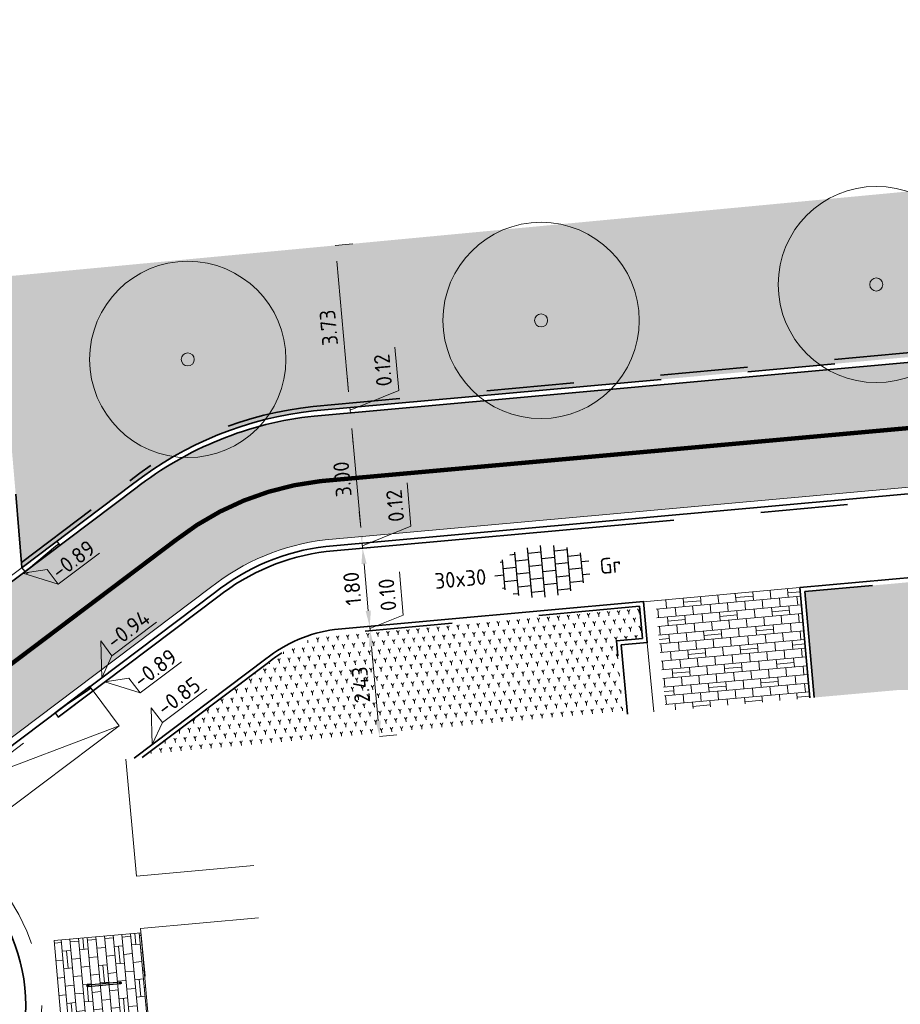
# Model space of a CAD drawing. Header units: metres. Extents: x 126075 to 126745, y 502461 to 502767.
# Tile 92 of 94: x 126681 to 126701, y 502716 to 502739. Entities that reach past the tile are written whole.
import ezdxf
from ezdxf.enums import TextEntityAlignment as Align

# ---------------------------------------------------------------- set-up
doc = ezdxf.new("R2010")
doc.units = ezdxf.units.M
doc.header["$PDSIZE"] = 1
for name, pattern in [('NLCS-HIDDEN', [4, 2, -2]), ('VH-OPSLUITBAND-SO', [10, 4, -2, 2, -2]), ('VH-RIJWIELPADBAND-SO', [20, 8, -2, 2, -2, 0, -2, 2, -2]), ('VW-30270_STREEP', [3, 0.3, -2.7]), ('ZZ-HIDDEN-SO', [4, 2, -2])]:
    doc.linetypes.add(name, pattern=pattern)
doc.layers.get('0').update_dxf_attribs({"linetype": 'CONTINUOUS'})
doc.layers.get('DEFPOINTS').update_dxf_attribs({"linetype": 'CONTINUOUS'})
for name, color, linetype, lineweight in [('B-WE-GR-BOOM-S', 90, 'CONTINUOUS', 18), ('B-WE-VH-KANTOPSLUITING_OPSLUITBAND_120X250-G', 150, 'VH-OPSLUITBAND-SO', 18), ('N-WE-GR-BEPLANTING-A-200', 92, 'CONTINUOUS', 18), ('N-WE-GR-BOOM-S', 90, 'CONTINUOUS', 25), ('N-WE-IE-MEUBILAIR_WEGMEUBILAIR-S', 7, 'CONTINUOUS', 25), ('N-WE-VH-GESLOTENVERHARDING_ASFALT_ROOD-V', 13, 'CONTINUOUS', 18), ('N-WE-VH-HALFVERHARDING_GRASBETONSTEEN-A-200', 132, 'CONTINUOUS', 18), ('N-WE-VH-KANTOPSLUITING_BETONRUG-G', 7, 'ZZ-HIDDEN-SO', 35), ('N-WE-VH-KANTOPSLUITING_OPSLUITBAND_100X200-G', 150, 'VH-OPSLUITBAND-SO', 35), ('N-WE-VH-KANTOPSLUITING_RIJWIELPADBAND_40 120_250_EINDVERLOOPBAND-S', 10, 'CONTINUOUS', 25), ('N-WE-VH-KANTOPSLUITING_VOORKANTBAND-G', 50, 'CONTINUOUS', 35), ('N-WE-VH-KANTVERHARDING_TEGEL-G', 60, 'CONTINUOUS', 18), ('N-WE-VH-OPENVERHARDING_TEGEL_300X300_DUN_HALFSTEENS-S-200', 252, 'CONTINUOUS', 25), ('N-WE-VW-MARKERING_LANGS_STREEP_30270_010-G', 7, 'VW-30270_STREEP', 13), ('N-XX-GR-BOOM-T25', 7, 'CONTINUOUS', 25), ('N01-WE-VH-KANTOPSLUITING_RIJWIELPADBAND_40 120-G', 10, 'VH-RIJWIELPADBAND-SO', 35), ('X-XX-AL-AANPIJLING-G', 7, 'CONTINUOUS', 18), ('X-XX-AL-HOOGTELABEL-S-200', 7, 'CONTINUOUS', 18), ('X-XX-AL-M', 7, 'CONTINUOUS', 18)]:
    doc.layers.add(name, color=color, linetype=linetype, lineweight=lineweight)
doc.layers.add('N-GV-GR-BOOM-BESCHERMDEWORTELRUIMTE-GN', color=7, linetype='NLCS-HIDDEN', lineweight=0, plot=False)
doc.layers.add('N-GV-GR-BOOM_SOORT-V', color=7, linetype='CONTINUOUS', lineweight=18, true_color=0x025a01)
doc.styles.add('NLCS-ISO', font='NLCS-ISO.ttf')
doc.styles.add('NLCS-ISO-M200-T18', font='NLCS-ISO.ttf', dxfattribs={"height": 0.36})
doc.styles.add('NLCS-ISO-M200-T25', font='NLCS-ISO.ttf', dxfattribs={"height": 0.5})
doc.dimstyles.new('NLCS-M200-T18-PIJL_L2_H1', dxfattribs={"dimscale": 0.2, "dimtxt": 2.5, "dimasz": 1.8, "dimexe": 2, "dimexo": 2, "dimgap": 0.7, "dimtad": 1, "dimzin": 0, "dimdsep": 46, "dimtxsty": 'NLCS-ISO-M200-T18', "dimcen": 0, "dimdle": 2, "dimclrd": 256, "dimclre": 256, "dimclrt": 10, "dimadec": 1, "dimazin": 0, "dimtfac": 1, "dimtdec": 3, "dimtofl": 0, "dimtmove": 0, "dimatfit": 3, "dimfxl": 2, "dimfxlon": 1, "dimtfillclr": 256, "dimtolj": 1, "dimtzin": 0, "dimlwd": -1, "dimlwe": -1, "dimarcsym": 0})
pattern_1 = [(81.70981053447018, (126552.6759408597, 502551.6626076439), (-0.1812608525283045, 0.1431007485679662), [0.05773520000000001, -0.1732052]), (141.7098105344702, (126552.6759408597, 502551.6626076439), (-0.2145593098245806, -0.08542612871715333), [0.05773520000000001, -0.1732052]), (291.7098105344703, (126552.6759408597, 502551.6626076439), (0.1812607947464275, -0.1431008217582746), [0.05, -0.35])]
pattern_2 = [(0, (0, 0), (0, 6.985), [5.08, -1.905]), (90, (0, 0), (-6.985, 4.277078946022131e-16), [5.08, -1.905])]

# ---------------------------------------------------------------- blocks, each defined once
blk = doc.blocks.new('SIE-WEG_FIETSNIET')
for p, q in [((-0.375, 0.01999999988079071), (-0.375, -0.01999999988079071)), ((0.375, 0.01999999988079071), (-0.375, 0.01999999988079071)), ((0.3749999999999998, 0.01999999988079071), (0.375, -0.01999999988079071)), ((0.375, -0.01999999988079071), (-0.375, -0.01999999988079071))]:
    blk.add_line(p, q)
for centre in [(-0.375, 0), (0.375, 0)]:
    blk.add_circle(centre, 0.01999999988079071)
blk = doc.blocks.new('SVH-TEGEL_300X300_DUN_HALFST-SO')
for p, q in [((-2.999999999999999, -2.498230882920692), (-2.999999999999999, 2.498230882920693)), ((-1.499999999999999, -2.863260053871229), (-1.499999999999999, 2.863260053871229)), ((1.110223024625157e-15, -2.975), (1.110223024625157e-15, 2.975)), ((1.500000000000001, -2.863260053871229), (1.500000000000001, 2.863260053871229)), ((3, -2.498230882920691), (3, 2.498230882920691)), ((-4.771312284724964, 1.5), (-4.499999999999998, 1.5)), ((-4.499999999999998, -1.726071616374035), (-4.499999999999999, 1.726071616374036)), ((-3.614576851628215, 2.25), (-2.999999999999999, 2.25)), ((-2.999999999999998, 1.5), (-1.499999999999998, 1.5)), ((-1.499999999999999, 2.25), (0, 2.25)), ((2.220446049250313e-15, 1.5), (1.500000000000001, 1.5)), ((1.5, 2.25), (3, 2.25)), ((3.000000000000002, 1.5), (4.500000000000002, 1.5)), ((4.500000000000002, -1.726071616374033), (4.5, 1.726071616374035)), ((-5.525, 0), (-4.5, 0)), ((-4.499999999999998, 0.7500000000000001), (-2.999999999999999, 0.7500000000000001)), ((-2.999999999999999, 0), (-1.499999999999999, 0)), ((-1.499999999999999, 0.7500000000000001), (1.110223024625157e-15, 0.7500000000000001)), ((0, 0), (1.500000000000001, 0)), ((1.500000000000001, 0.7500000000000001), (3, 0.7500000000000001)), ((3, 0), (4.500000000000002, 0)), ((4.500000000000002, 0.7500000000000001), (5.346547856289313, 0.7500000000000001)), ((-4.5, -0.7500000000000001), (-3, -0.7500000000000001)), ((-1.5, -0.7500000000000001), (0, -0.7500000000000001)), ((1.499999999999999, -0.7500000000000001), (3, -0.7500000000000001)), ((4.5, -0.7500000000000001), (5.346547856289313, -0.7500000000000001)), ((-4.771312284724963, -1.5), (-4.5, -1.5)), ((-3.614576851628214, -2.25), (-2.999999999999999, -2.25)), ((-2.999999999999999, -1.5), (-1.499999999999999, -1.5)), ((-1.499999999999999, -2.25), (1.110223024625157e-15, -2.25)), ((1.110223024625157e-15, -1.5), (1.500000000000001, -1.5)), ((1.500000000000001, -2.25), (3, -2.25)), ((3, -1.5), (4.500000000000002, -1.5))]:
    blk.add_line(p, q)
at = {"style": 'NLCS-ISO'}
blk.add_attdef('FORMAAT', text='', height=1.8, dxfattribs=at).set_placement((-6.525, 4.607733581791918e-16), align=Align.MIDDLE_RIGHT)
blk.add_attdef('KLEUR', text='', height=1.8, dxfattribs=at).set_placement((6.525, -7.02641101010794e-16), align=Align.MIDDLE_LEFT)
at = {"style": 'NLCS-ISO', "flags": 1}
blk.add_attdef('FUNCTIE', text='', height=1.8, dxfattribs=at).set_placement((-7.110529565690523e-16, -3.975), align=Align.TOP_CENTER)
blk = doc.blocks.new('N-SGR-BOOM_BOL_2E')
h = blk.add_hatch(color=256)
h.dxf.hatch_style = 1
edge = h.paths.add_edge_path()
edge.add_arc((0, 0), 0.25, 0, 360)
at = {"layer": 'N-GV-GR-BOOM_SOORT-V', "transparency": 33554559}
h = blk.add_hatch(color=256, dxfattribs=at)
h.dxf.hatch_style = 1
h.paths.add_polyline_path([(-3.6, 4.440892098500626e-16, 1), (3.6, 0, 1)])
h.paths.add_polyline_path([(3.2, 0, -1), (-3.2, 4.440892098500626e-16, -1)], flags=16)
h = blk.add_hatch(color=256, dxfattribs=at)
h.dxf.hatch_style = 1
edge = h.paths.add_edge_path()
edge.add_arc((2.220446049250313e-16, -4.440892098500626e-16), 3.009631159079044, 0, 360)
edge = h.paths.add_edge_path(flags=16)
edge.add_arc((4.440892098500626e-16, -6.661338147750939e-16), 2.626330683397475, 0, 360)
at = {"lineweight": 35}
blk.add_circle((0, 0), 4, dxfattribs=at)
at = {"layer": 'N-GV-GR-BOOM-BESCHERMDEWORTELRUIMTE-GN'}
for radius in [4.370193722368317, 1.75]:
    blk.add_circle((-4.020463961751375e-10, 4.218057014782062e-10), radius, dxfattribs=at)
at = {"layer": 'N-XX-GR-BOOM-T25', "style": 'NLCS-ISO-M200-T25'}
blk.add_attdef('SOORT', text='', height=0.5, dxfattribs=at).set_placement((-4.020463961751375e-10, -0.8730997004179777), align=Align.MIDDLE_CENTER)
blk = doc.blocks.new('SVH-RIJWIELPAD EINDVERLOOPBAND_40 120X250_MAAIVELD_LINKS_L1000_HD-MM')
blk.add_line((0, 40), (-100, 40))
blk.add_lwpolyline([(0, 0), (-1000, 0), (-1000, 120), (0, 120)], close=True)
at = {"flags": 128}
blk.add_lwpolyline([(-100, 40), (-900, 0)], dxfattribs=at)
blk = doc.blocks.new('SVH-RIJWIELPAD EINDVERLOOPBAND_40 120X250_MAAIVELD_RECHTS_L1000_HD-MM')
blk.add_line((0, 40), (100, 40))
blk.add_lwpolyline([(0, 0), (1000, 0), (1000, 120), (0, 120)], close=True)
at = {"flags": 128}
blk.add_lwpolyline([(100, 40), (900, 0)], dxfattribs=at)
blk = doc.blocks.new('B-SGR-BOOM_2E GROOTTE')
h = blk.add_hatch(color=256)
edge = h.paths.add_edge_path()
edge.add_arc((-0.001990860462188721, 0.003386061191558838), 0.15, 0, 360)
for radius in [2.249996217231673, 0.15]:
    blk.add_circle((-0.001990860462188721, 0.003386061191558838), radius)
blk = doc.blocks.new('*D217')
at = {"layer": 'DEFPOINTS', "color": 0, "transparency": 16777216}
for p in [(126688.3349672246, 502726.8228941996), (126689.1386189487, 502726.8954065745), (126688.4967216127, 502725.0301768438)]:
    blk.add_point(p, dxfattribs=at)
at = {"layer": 'X-XX-AL-M', "transparency": 16777216}
for p, q in [((126688.7402373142, 502726.8594611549), (126689.5370005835, 502726.931351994)), ((126689.2680224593, 502725.4612326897), (126689.1709698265, 502726.5368631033)), ((126688.9019917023, 502725.066743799), (126689.6987549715, 502725.1386346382))]:
    blk.add_line(p, q, dxfattribs=at)
for points in [[(126689.1112125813, 502726.5314712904), (126689.2307270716, 502726.5422549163), (126689.1386189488, 502726.8954065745)], [(126689.2082652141, 502725.4558408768), (126689.3277797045, 502725.4666245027), (126689.3003733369, 502725.1026892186)]]:
    blk.add_solid(points, dxfattribs=at)
at = {"layer": 'X-XX-AL-M', "color": 10, "transparency": 16777216, "insert": (126688.9007908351, 502725.970291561), "char_height": 0.36, "attachment_point": 5, "rotation": 95.15575721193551, "style": 'NLCS-ISO-M200-T18'}
blk.add_mtext('\\A1;1.80', dxfattribs=at)
blk = doc.blocks.new('*D218')
at = {"layer": 'DEFPOINTS', "color": 0, "transparency": 16777216}
for p in [(126689.1278353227, 502727.0149210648), (126689.1278353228, 502727.0149210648), (126688.3349672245, 502726.8228941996)]:
    blk.add_point(p, dxfattribs=at)
at = {"layer": 'X-XX-AL-M', "transparency": 16777216}
for p, q in [((126690.247571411, 502727.4021110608), (126690.157707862, 502728.3980651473)), ((126689.0954844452, 502727.373464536), (126689.0631335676, 502727.7320080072)), ((126689.1332271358, 502726.9551638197), (126690.247571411, 502727.4021110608)), ((126688.7402373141, 502726.8594611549), (126689.5370005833, 502726.931351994)), ((126689.1278353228, 502727.0149210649), (126689.5262169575, 502727.0508664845)), ((126689.1386189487, 502726.8954065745), (126689.1278353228, 502727.0149210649)), ((126689.1709698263, 502726.5368631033), (126689.2033207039, 502726.1783196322))]:
    blk.add_line(p, q, dxfattribs=at)
for points in [[(126689.0357272, 502727.3680727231), (126689.1552416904, 502727.378856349), (126689.1278353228, 502727.0149210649)], [(126689.1112125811, 502726.5314712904), (126689.2307270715, 502726.5422549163), (126689.1386189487, 502726.8954065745)]]:
    blk.add_solid(points, dxfattribs=at)
at = {"layer": 'X-XX-AL-M', "color": 10, "transparency": 16777216, "insert": (126689.8839343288, 502727.8713317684), "char_height": 0.36, "attachment_point": 5, "rotation": 95.15575721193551, "style": 'NLCS-ISO-M200-T18'}
blk.add_mtext('\\A1;0.12', dxfattribs=at)
blk = doc.blocks.new('*D219')
at = {"layer": 'DEFPOINTS', "color": 0, "transparency": 16777216}
for p in [(126688.8582446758, 502730.0027833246), (126688.858244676, 502730.0027833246), (126689.1278353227, 502727.0149210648)]:
    blk.add_point(p, dxfattribs=at)
at = {"layer": 'X-XX-AL-M', "transparency": 16777216}
for p, q in [((126688.858244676, 502730.0027833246), (126689.2566263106, 502730.0387287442)), ((126689.0954844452, 502727.373464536), (126688.8905955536, 502729.6442398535)), ((126689.1278353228, 502727.0149210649), (126689.5262169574, 502727.0508664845))]:
    blk.add_line(p, q, dxfattribs=at)
for points in [[(126688.8308383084, 502729.6388480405), (126688.9503527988, 502729.6496316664), (126688.858244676, 502730.0027833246)], [(126689.0357272, 502727.3680727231), (126689.1552416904, 502727.378856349), (126689.1278353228, 502727.0149210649)]]:
    blk.add_solid(points, dxfattribs=at)
at = {"layer": 'X-XX-AL-M', "color": 10, "transparency": 16777216, "insert": (126688.6743346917, 502728.480095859), "char_height": 0.36, "attachment_point": 5, "rotation": 95.15575721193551, "style": 'NLCS-ISO-M200-T18'}
blk.add_mtext('\\A1;3.00', dxfattribs=at)
blk = doc.blocks.new('*D220')
at = {"layer": 'DEFPOINTS', "color": 0, "transparency": 16777216}
for p in [(126688.8474610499, 502730.1222978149), (126688.8474610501, 502730.1222978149), (126688.8582446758, 502730.0027833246)]:
    blk.add_point(p, dxfattribs=at)
at = {"layer": 'X-XX-AL-M', "transparency": 16777216}
for p, q in [((126689.9671971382, 502730.5094878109), (126689.8773335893, 502731.5054418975)), ((126688.8151101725, 502730.4808412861), (126688.7827592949, 502730.8393847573)), ((126688.8528528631, 502730.0625405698), (126689.9671971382, 502730.5094878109)), ((126688.8474610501, 502730.122297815), (126689.2458426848, 502730.1582432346)), ((126688.858244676, 502730.0027833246), (126688.8474610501, 502730.122297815)), ((126688.858244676, 502730.0027833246), (126689.2566263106, 502730.0387287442)), ((126688.8905955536, 502729.6442398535), (126688.9229464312, 502729.2856963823))]:
    blk.add_line(p, q, dxfattribs=at)
for points in [[(126688.7553529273, 502730.4754494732), (126688.8748674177, 502730.4862330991), (126688.8474610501, 502730.122297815)], [(126688.8308383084, 502729.6388480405), (126688.9503527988, 502729.6496316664), (126688.858244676, 502730.0027833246)]]:
    blk.add_solid(points, dxfattribs=at)
at = {"layer": 'X-XX-AL-M', "color": 10, "transparency": 16777216, "insert": (126689.6035600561, 502730.9787085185), "char_height": 0.36, "attachment_point": 5, "rotation": 95.15575721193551, "style": 'NLCS-ISO-M200-T18'}
blk.add_mtext('\\A1;0.12', dxfattribs=at)
blk = doc.blocks.new('*D221')
at = {"layer": 'DEFPOINTS', "color": 0, "transparency": 16777216}
for p in [(126688.4976842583, 502733.8383827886), (126688.5120469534, 502733.8396787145), (126688.8474610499, 502730.1222978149)]:
    blk.add_point(p, dxfattribs=at)
at = {"layer": 'X-XX-AL-M', "transparency": 16777216}
for p, q in [((126688.5120469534, 502733.8396787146), (126688.910428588, 502733.8756241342)), ((126688.8151101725, 502730.4808412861), (126688.544397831, 502733.4811352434)), ((126688.8474610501, 502730.122297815), (126689.2458426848, 502730.1582432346))]:
    blk.add_line(p, q, dxfattribs=at)
for points in [[(126688.4846405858, 502733.4757434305), (126688.6041550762, 502733.4865270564), (126688.5120469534, 502733.8396787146)], [(126688.7553529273, 502730.4754494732), (126688.8748674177, 502730.4862330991), (126688.8474610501, 502730.122297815)]]:
    blk.add_solid(points, dxfattribs=at)
at = {"layer": 'X-XX-AL-M', "color": 10, "transparency": 16777216, "insert": (126688.3610486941, 502731.9522319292), "char_height": 0.36, "attachment_point": 5, "rotation": 95.15575721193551, "style": 'NLCS-ISO-M200-T18'}
blk.add_mtext('\\A1;3.73', dxfattribs=at)
blk = doc.blocks.new('*D222')
at = {"layer": 'DEFPOINTS', "color": 0, "transparency": 16777216}
for p in [(126688.3349672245, 502726.8228941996), (126689.300315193, 502725.1033336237), (126689.3004225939, 502725.1033433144)]:
    blk.add_point(p, dxfattribs=at)
at = {"layer": 'X-XX-AL-M', "transparency": 16777216}
for p, q in [((126688.7402373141, 502726.8594611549), (126689.5370005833, 502726.931351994)), ((126689.1709698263, 502726.5368631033), (126689.2679643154, 502725.4618770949)), ((126689.300315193, 502725.1033336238), (126688.9019335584, 502725.0673882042))]:
    blk.add_line(p, q, dxfattribs=at)
for points in [[(126689.1112125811, 502726.5314712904), (126689.2307270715, 502726.5422549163), (126689.1386189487, 502726.8954065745)], [(126689.2082070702, 502725.456485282), (126689.3277215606, 502725.4672689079), (126689.300315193, 502725.1033336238)]]:
    blk.add_solid(points, dxfattribs=at)
at = {"layer": 'X-XX-AL-M', "color": 10, "transparency": 16777216, "insert": (126688.9007617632, 502725.9706137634), "char_height": 0.36, "attachment_point": 5, "rotation": 95.15575721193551, "style": 'NLCS-ISO-M200-T18'}
blk.add_mtext('\\A1;1.80', dxfattribs=at)
blk = doc.blocks.new('*D223')
at = {"layer": 'DEFPOINTS', "color": 0, "transparency": 16777216}
for p in [(126689.3004225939, 502725.1033433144), (126689.1776387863, 502724.9917506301), (126689.3093111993, 502725.0036312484)]:
    blk.add_point(p, dxfattribs=at)
at = {"layer": 'X-XX-AL-M', "transparency": 16777216}
for p, q in [((126690.0703192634, 502725.3605157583), (126689.9804557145, 502726.3564698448)), ((126689.2679643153, 502725.4618770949), (126689.2356134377, 502725.8204205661)), ((126689.3048131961, 502725.0534824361), (126690.0703192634, 502725.3605157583)), ((126689.300315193, 502725.1033336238), (126688.9019335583, 502725.0673882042)), ((126689.300315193, 502725.1033336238), (126689.3093111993, 502725.0036312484)), ((126689.3093111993, 502725.0036312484), (126689.7076928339, 502725.0395766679)), ((126689.3416620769, 502724.6450877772), (126689.3740129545, 502724.2865443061))]:
    blk.add_line(p, q, dxfattribs=at)
for points in [[(126689.2082070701, 502725.456485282), (126689.3277215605, 502725.4672689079), (126689.300315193, 502725.1033336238)], [(126689.2819048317, 502724.6396959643), (126689.4014193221, 502724.6504795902), (126689.3093111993, 502725.0036312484)]]:
    blk.add_solid(points, dxfattribs=at)
at = {"layer": 'X-XX-AL-M', "color": 10, "transparency": 16777216, "insert": (126689.7066821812, 502725.8297364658), "char_height": 0.36, "attachment_point": 5, "rotation": 95.15575721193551, "style": 'NLCS-ISO-M200-T18'}
blk.add_mtext('\\A1;0.10', dxfattribs=at)
blk = doc.blocks.new('*D224')
at = {"layer": 'DEFPOINTS', "color": 0, "transparency": 16777216}
for p in [(126689.1776387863, 502724.9917506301), (126689.3937563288, 502722.5718820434), (126689.5276346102, 502722.5839616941)]:
    blk.add_point(p, dxfattribs=at)
at = {"layer": 'X-XX-AL-M', "transparency": 16777216}
for p, q in [((126689.3093111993, 502725.0036312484), (126689.7076928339, 502725.0395766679)), ((126689.3416620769, 502724.6450877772), (126689.4952837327, 502722.9425051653)), ((126689.5276346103, 502722.5839616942), (126689.9260162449, 502722.6199071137))]:
    blk.add_line(p, q, dxfattribs=at)
for points in [[(126689.2819048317, 502724.6396959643), (126689.4014193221, 502724.6504795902), (126689.3093111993, 502725.0036312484)], [(126689.4355264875, 502722.9371133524), (126689.5550409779, 502722.9478969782), (126689.5276346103, 502722.5839616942)]]:
    blk.add_solid(points, dxfattribs=at)
at = {"layer": 'X-XX-AL-M', "color": 10, "transparency": 16777216, "insert": (126689.0997675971, 502723.7650401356), "char_height": 0.36, "attachment_point": 5, "rotation": 95.15575721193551, "style": 'NLCS-ISO-M200-T18'}
blk.add_mtext('\\A1;2.43', dxfattribs=at)
blk = doc.blocks.new('SZZ-HOOGTELABEL_02-SO')
h = blk.add_hatch()
h.set_pattern_fill('ANGLE', color=256)
h.set_pattern_definition(pattern_2)
h.paths.add_polyline_path([(2.460741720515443, 3.435148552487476), (-6.661338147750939e-16, -4.440892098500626e-16), (2.460741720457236, 1.312415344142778)])
for p, q in [((2.460741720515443, 3.435148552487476), (0, 0)), ((2.460741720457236, 1.312415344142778), (2.460741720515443, 3.435148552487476)), ((0, 0), (2.460741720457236, 1.312415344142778)), ((8.837532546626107, 1.312415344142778), (2.460741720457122, 1.312415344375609))]:
    blk.add_line(p, q)
at = {"style": 'NLCS-ISO'}
blk.add_attdef('...', text='', height=1.8, dxfattribs=at).set_placement((5.772751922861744, 2.615252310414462), align=Align.MIDDLE)
blk = doc.blocks.new('SZZ-HOOGTELABEL_04-SO')
h = blk.add_hatch()
h.set_pattern_fill('ANGLE', color=256)
h.set_pattern_definition(pattern_2)
h.paths.add_polyline_path([(2.460741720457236, -1.312415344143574), (0, -4.547473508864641e-13), (2.460741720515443, -3.435148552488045)])
for p, q in [((0, -4.547473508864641e-13), (2.460741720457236, -1.312415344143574)), ((2.460741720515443, -3.435148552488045), (0, -4.547473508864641e-13)), ((2.460741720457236, -1.312415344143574), (2.460741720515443, -3.435148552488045)), ((8.399460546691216, -3.435325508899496), (2.460741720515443, -3.435148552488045))]:
    blk.add_line(p, q)
at = {"style": 'NLCS-ISO'}
blk.add_attdef('...', text='', height=1.8, dxfattribs=at).set_placement((5.549947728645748, -2.195441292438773), align=Align.MIDDLE)

msp = doc.modelspace()

# ---------------------------------------------------------------- hatches: boundary and pattern name
at = {"layer": 'N-WE-GR-BEPLANTING-A-200', "transparency": 33554559}
h = msp.add_hatch(dxfattribs=at)
h.set_pattern_fill('AGR-BEPLANTING_SOORT_01-SO', color=256, scale=0.2, pattern_type=2)
h.set_pattern_definition(pattern_1)
edge = h.paths.add_edge_path()
edge.add_line((126680.7567132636, 502733.1088070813), (126681.328212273, 502726.455549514))
edge.add_line((126681.328212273, 502726.455549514), (126683.8643379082, 502728.365691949))
edge.add_arc((126688.8827868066, 502721.9416630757), 8.151869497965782, 96.1216826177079, 127.9969398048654, ccw=False)
edge.add_line((126688.013468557, 502730.0470478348), (126702.7407320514, 502731.3759323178))
edge.add_line((126702.7407320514, 502731.3759323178), (126702.6239094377, 502732.6706726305))
edge.add_line((126702.6239094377, 502732.6706726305), (126720.0631867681, 502734.193927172))
edge.add_line((126720.0631867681, 502734.193927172), (126721.3901276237, 502737.6309472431))
edge.add_line((126721.3901276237, 502737.6309472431), (126723.3012371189, 502742.0601308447))
edge.add_line((126723.3012371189, 502742.0601308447), (126724.5617512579, 502753.3565811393))
edge.add_line((126724.5617512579, 502753.3565811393), (126720.407, 502753.438))
edge.add_line((126720.407, 502753.438), (126721.489, 502745.2310000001))
edge.add_line((126721.489, 502745.2310000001), (126717.1319999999, 502744.7450000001))
edge.add_line((126717.1319999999, 502744.7450000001), (126717.402, 502743.431))
edge.add_line((126717.402, 502743.431), (126718.044, 502736.621))
edge.add_line((126718.044, 502736.621), (126680.7567132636, 502733.1088070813))
edge = h.paths.add_edge_path()
edge.add_line((126679.4826414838, 502731.5827624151), (126676.6330769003, 502731.3142261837))
edge.add_line((126676.6330769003, 502731.3142261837), (126677.289, 502724.5150000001))
edge.add_line((126677.289, 502724.5150000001), (126668.7804683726, 502723.8000393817))
edge.add_line((126668.7804683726, 502723.8000393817), (126668.7857952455, 502723.7366860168))
edge.add_line((126668.7857952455, 502723.7366860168), (126668.978677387, 502721.629417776))
edge.add_line((126668.978677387, 502721.629417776), (126668.9487892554, 502721.6268276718))
edge.add_arc((126669.8250728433, 502721.7076179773), 0.8799999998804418, 185.2675805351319, 275.2298154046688)
edge.add_line((126669.9052855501, 502720.8312813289), (126673.0033809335, 502721.1148557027))
edge.add_arc((126672.580783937, 502725.9765232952), 4.880000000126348, 274.9679077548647, 306.9860878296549)
edge.add_line((126675.5166948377, 502722.0784690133), (126680.0084405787, 502725.4615325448))
edge.add_line((126680.0084405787, 502725.4615325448), (126679.4826414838, 502731.5827624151))
h = msp.add_hatch(dxfattribs=at)
h.set_pattern_fill('AGR-BEPLANTING_SOORT_01-SO', color=256, scale=0.2, pattern_type=2)
h.set_pattern_definition(pattern_1)
h.paths.add_polyline_path([(126719.2168659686, 502730.0689006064), (126715.1879746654, 502729.245803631), (126705.2230854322, 502728.3466855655), (126705.3938261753, 502726.454372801), (126699.274497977, 502725.9022343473), (126699.4935954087, 502723.4739863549), (126701.466, 502723.65), (126710.0033644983, 502723.3934907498), (126717.4272297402, 502720.480413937)])
h = msp.add_hatch(dxfattribs=at)
h.set_pattern_fill('AGR-BEPLANTING_SOORT_01-SO', color=256, scale=0.2, pattern_type=2)
h.set_pattern_definition([(65.15575721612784, (126692.5776806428, 502725.3983960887), (-0.132975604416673, 0.1888142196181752), [0.05773520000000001, -0.1732052]), (125.1557572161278, (126692.5776806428, 502725.3983960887), (-0.2300057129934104, -0.02075314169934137), [0.05773520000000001, -0.1732052]), (275.1557572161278, (126692.5776806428, 502725.3983960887), (0.1329755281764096, -0.1888142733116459), [0.05, -0.35])])
edge = h.paths.add_edge_path()
edge.add_line((126684.0860098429, 502722.0978492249), (126686.982338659, 502724.2792871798))
edge.add_arc((126688.8902319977, 502721.9236543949), 3.031346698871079, 97.25310419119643, 129.0049872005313, ccw=False)
edge.add_line((126688.5075162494, 502724.9307445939), (126695.4898379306, 502725.5607879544))
edge.add_line((126695.4898379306, 502725.5607879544), (126695.5562221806, 502724.8253600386))
edge.add_line((126695.5562221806, 502724.8253600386), (126694.9583124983, 502724.7705840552))
edge.add_line((126694.9583124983, 502724.7705840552), (126695.1132367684, 502723.0832281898))
edge.add_line((126695.1132367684, 502723.0832281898), (126684.0860098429, 502722.0978492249))
at = {"layer": 'N-WE-VH-GESLOTENVERHARDING_ASFALT_ROOD-V', "transparency": 33554687}
h = msp.add_hatch(color=256, dxfattribs=at)
h.dxf.hatch_style = 1
edge = h.paths.add_edge_path()
edge.add_arc((126717.2006791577, 502717.7777330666), 14.81494101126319, 80.50502665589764, 88.75323922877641)
edge.add_line((126717.5230280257, 502732.5891667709), (126688.0242521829, 502729.9275333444))
edge.add_arc((126688.8829007, 502721.9414660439), 8.032094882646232, 96.13677084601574, 128.0042397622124)
edge.add_line((126683.9373809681, 502728.2704772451), (126675.5888893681, 502721.9826152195))
edge.add_arc((126672.5807839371, 502725.9765232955), 5.000000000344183, 274.97106974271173, 306.9860878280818, ccw=False)
edge.add_line((126673.0140475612, 502720.9953304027), (126669.9162236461, 502720.7117808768))
edge.add_arc((126669.8069664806, 502721.6858630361), 0.9801903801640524, 185.4609276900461, 276.39978768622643, ccw=False)
edge.add_line((126668.8312248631, 502721.5925813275), (126669.1504420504, 502717.7593427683))
edge.add_line((126669.1504420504, 502717.7593427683), (126673.2681385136, 502718.156673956))
edge.add_arc((126672.5807839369, 502725.9765232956), 7.850000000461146, 275.0233139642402, 306.9860878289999)
edge.add_line((126677.3035094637, 502719.7060876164), (126685.6503776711, 502725.9927269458))
edge.add_arc((126688.8902319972, 502721.9236543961), 5.201346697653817, 96.75686315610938, 128.527309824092, ccw=False)
edge.add_line((126688.2782605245, 502727.0888744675), (126715.147544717, 502729.5132525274))
edge.add_line((126715.147544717, 502729.5132525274), (126719.2235076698, 502730.3458093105))
edge.add_line((126719.2235076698, 502730.3458093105), (126719.6445677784, 502732.3897105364))
at = {"layer": 'N-WE-VH-HALFVERHARDING_GRASBETONSTEEN-A-200', "transparency": 33554687, "extrusion": (0, 0, -1)}
h = msp.add_hatch(dxfattribs=at)
h.set_pattern_fill('AVH-GRASBETONSTEEN_03-SO', color=256, scale=0.2, pattern_type=2)
h.set_pattern_definition([(264.8978347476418, (126699.1608335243, 502725.9923847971), (0.1814211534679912, -0.2169939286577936), [0.2, -0.2]), (354.8978347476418, (126699.1608335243, 502725.9923847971), (0.01778638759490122, 0.1992075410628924), []), (354.8978347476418, (126699.1519403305, 502725.8927810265), (0.3628423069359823, -0.4339878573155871), [0.4, -0.8])])
h.paths.add_polyline_path([(-126696.0914868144, 502723.1700538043), (-126695.8495827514, 502725.6936152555), (-126699.1608335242, 502725.9923847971), (-126699.394, 502723.4650000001)])
at = {"layer": 'N-WE-VH-HALFVERHARDING_GRASBETONSTEEN-A-200', "transparency": 33554687}
h = msp.add_hatch(dxfattribs=at)
h.set_pattern_fill('AVH-GRASBETONSTEEN_03-SO', color=256, scale=0.2, pattern_type=2)
h.set_pattern_definition([(5.229815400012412, (126645.0551534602, 502720.2753107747), (0.1809372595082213, 0.2173975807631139), [0.2, -0.2]), (95.22981540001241, (126645.0551534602, 502720.2753107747), (-0.1991674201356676, -0.01823016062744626), []), (95.22981540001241, (126645.1547371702, 502720.284425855), (0.3618745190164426, 0.4347951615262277), [0.3999999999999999, -0.7999999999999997])])
h.paths.add_polyline_path([(126683.2156776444, 502704.8011976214), (126685.207627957, 502704.9805047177), (126684.0548215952, 502718.0793198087), (126682.0626838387, 502717.9050036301)])

# ---------------------------------------------------------------- linework, layer by layer
at = {"layer": 'B-WE-VH-KANTOPSLUITING_OPSLUITBAND_120X250-G'}
for points in [[(126680.0092787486, 502725.4604196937), (126681.3290504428, 502726.454436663)], [(126678.1660450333, 502720.0177116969), (126682.159751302, 502723.0256651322)]]:
    msp.add_lwpolyline(points, dxfattribs=at)
at = {"layer": 'N-WE-VH-KANTOPSLUITING_BETONRUG-G'}
msp.add_lwpolyline([(126681.3181121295, 502726.5731330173), (126683.8034734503, 502728.4450411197, -0.1399489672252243), (126688.0026190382, 502730.1464751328), (126702.5823583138, 502731.4619846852)], format="xyb", dxfattribs=at)
at = {"layer": 'N-WE-VH-KANTOPSLUITING_OPSLUITBAND_100X200-G', "flags": 128}
for points in [[(126675.7723370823, 502732.6393148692), (126680.7566942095, 502733.1090289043), (126681.328212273, 502726.455549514)], [(126699.4935954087, 502723.4739863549), (126699.274497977, 502725.9022343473), (126705.3938261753, 502726.454372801), (126705.2230854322, 502728.3466855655)]]:
    msp.add_lwpolyline(points, dxfattribs=at)
msp.add_lwpolyline([(126684.0860098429, 502722.0978492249), (126686.982338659, 502724.2792871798, -0.1394370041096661), (126688.5075162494, 502724.9307445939), (126695.4893359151, 502725.5663494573), (126695.5562221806, 502724.8253600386), (126694.9582754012, 502724.7709880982), (126695.1132738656, 502723.0828241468)], format="xyb", dxfattribs=at)
at = {"layer": 'N-WE-VH-KANTOPSLUITING_VOORKANTBAND-G'}
for points in [[(126626.0591150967, 502719.7254161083), (126668.6455347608, 502723.623429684), (126668.8292357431, 502721.6164671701), (126668.8292357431, 502721.61646717, 0.4142135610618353), (126669.9162236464, 502720.7117808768), (126673.0140475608, 502720.9953304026, 0.1406076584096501), (126675.588889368, 502721.9826152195), (126683.9373809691, 502728.2704772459, -0.1399511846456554), (126688.0242521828, 502729.9275333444), (126717.5230280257, 502732.5891667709, -0.03600516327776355), (126719.6445677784, 502732.3897105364)], [(126669.5266467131, 502703.2883565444), (126668.7798341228, 502703.2192843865), (126668.7660196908, 502703.3686469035, -0.4142135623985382), (126669.0371158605, 502703.6950008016), (126673.4582463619, 502704.1039079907, 0.4142135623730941), (126673.7293425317, 502704.4302618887), (126673.0400023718, 502711.883451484, 0.414213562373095), (126672.7136484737, 502712.1545476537), (126668.4928394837, 502711.7641680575, -0.4142135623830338), (126667.9489163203, 502712.2159950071), (126667.646914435, 502715.4812585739, -0.4144916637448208), (126669.4561130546, 502717.6571252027), (126673.2815432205, 502718.0072738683, 0.1403665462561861), (126677.3937526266, 502719.5862703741), (126685.7422442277, 502725.8741324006, -0.1395156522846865), (126688.2938428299, 502726.9396710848), (126715.1693618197, 502729.3646117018), (126719.1905829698, 502730.1859869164)], [(126683.8974301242, 502722.0810067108), (126686.9207805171, 502724.3581138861, -0.1394426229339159), (126688.4967216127, 502725.0301768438), (126695.5799340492, 502725.6750107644), (126695.6648004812, 502724.7348307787), (126695.0670072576, 502724.6807046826), (126695.213229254, 502723.0920145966)]]:
    msp.add_lwpolyline(points, format="xyb", dxfattribs=at)
msp.add_lwpolyline([(126705.1234900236, 502728.3376992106), (126705.2852444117, 502726.5449818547), (126699.1659162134, 502725.992843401), (126699.394, 502723.465)], dxfattribs=at)
at = {"layer": 'N-WE-VH-KANTVERHARDING_TEGEL-G'}
msp.add_lwpolyline([(126669.1504420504, 502717.7593427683), (126673.2681385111, 502718.1566739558, 0.1403752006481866), (126677.3035094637, 502719.7060876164), (126685.6503776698, 502725.9927269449, -0.1395195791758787), (126688.2782605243, 502727.0888744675), (126715.1475447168, 502729.5132525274), (126719.2201718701, 502730.3451279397)], format="xyb", dxfattribs=at)
at = {"layer": 'N-WE-VW-MARKERING_LANGS_STREEP_30270_010-G', "ltscale": 5, "const_width": 0.1}
msp.add_lwpolyline([(126673.1476218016, 502719.5012862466, 0.1404661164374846), (126676.4913209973, 502720.7844427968), (126684.8510084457, 502727.0807372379, -0.1399691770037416), (126688.1724977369, 502728.4348158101), (126715.4213766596, 502730.8934441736)], format="xyb", dxfattribs=at)
at = {"layer": 'N01-WE-VH-KANTOPSLUITING_RIJWIELPADBAND_40 120-G'}
for points in [[(126681.3290504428, 502726.454436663), (126683.8644827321, 502728.3640568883, -0.1399499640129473), (126688.0125939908, 502730.045320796), (126702.8404806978, 502731.3832203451)], [(126682.159751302, 502723.0256651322), (126685.8157549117, 502725.7792698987, -0.1395123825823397), (126688.3063312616, 502726.8203104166), (126703.1315818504, 502728.1579721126)]]:
    msp.add_lwpolyline(points, format="xyb", dxfattribs=at)
at = {"layer": 'X-XX-AL-AANPIJLING-G', "flags": 128}
for points in [[(126699.1659162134, 502725.992843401), (126695.5734354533, 502725.6686988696), (126695.8153427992, 502723.1451031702)], [(126678.2545607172, 502718.8324727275), (126683.5601540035, 502722.8285046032), (126682.9585329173, 502723.6272862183)], [(126678.2545607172, 502718.8324727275), (126680.2122400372, 502721.5588513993), (126683.5601540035, 502722.8285046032)], [(126683.707, 502722.0640000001), (126683.9531071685, 502719.3752398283), (126686.642926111, 502719.621443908)], [(126684.1507749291, 502717.0839029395), (126684.0486472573, 502718.1746087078), (126686.7523070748, 502718.4264393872)]]:
    msp.add_lwpolyline(points, dxfattribs=at)
msp.add_lwpolyline([(126683.2156776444, 502704.8011976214), (126685.207627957, 502704.9805047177), (126684.0548215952, 502718.0793198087), (126682.0626838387, 502717.9050036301)], close=True, dxfattribs=at)

# ---------------------------------------------------------------- block references
at = {"layer": 'B-WE-GR-BOOM-S', "rotation": 3.05185605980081}
for p in [(126700.9181669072, 502732.9397017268), (126693.2325329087, 502732.1170892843), (126685.13089362, 502731.2231494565)]:
    msp.add_blockref('B-SGR-BOOM_2E GROOTTE', p, dxfattribs=at)
at = {"layer": 'N-WE-GR-BOOM-S', "rotation": 5.906786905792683}
msp.add_blockref('N-SGR-BOOM_BOL_2E', (126677.4149671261, 502716.4123283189), dxfattribs=at)
at = {"layer": 'N-WE-IE-MEUBILAIR_WEGMEUBILAIR-S', "rotation": 5.025259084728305}
msp.add_blockref('SIE-WEG_FIETSNIET', (126683.2118054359, 502716.8956639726), dxfattribs=at)
at = {"layer": 'N-WE-VH-KANTOPSLUITING_RIJWIELPADBAND_40 120_250_EINDVERLOOPBAND-S'}
for name, p, xscale, yscale, zscale, rotation in [('SVH-RIJWIELPAD EINDVERLOOPBAND_40 120X250_MAAIVELD_LINKS_L1000_HD-MM', (126682.1991884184, 502726.9613168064), 0.001, 0.001, 0.001, 36.98608782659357), ('SVH-RIJWIELPAD EINDVERLOOPBAND_40 120X250_MAAIVELD_RECHTS_L1000_HD-MM', (126682.8863383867, 502723.7231400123), 0.000999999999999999, 0.000999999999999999, 0.000999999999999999, 216.9860878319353)]:
    msp.add_blockref(name, p, dxfattribs=dict(at, xscale=xscale, yscale=yscale, zscale=zscale, rotation=rotation))
at = {"layer": 'N-WE-VH-OPENVERHARDING_TEGEL_300X300_DUN_HALFSTEENS-S-200', "xscale": 0.2, "yscale": 0.2, "zscale": 0.2, "rotation": 5.155757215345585}
msp.add_blockref('SVH-TEGEL_300X300_DUN_HALFST-SO', (126693.2721735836, 502726.3647153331), dxfattribs=at).add_auto_attribs({'FORMAAT': '30x30', 'KLEUR': 'Gr'})
at = {"layer": 'X-XX-AL-HOOGTELABEL-S-200', "xscale": 0.2, "yscale": 0.2, "zscale": 0.2}
for name, p, rotation, values in [('SZZ-HOOGTELABEL_04-SO', (126681.3518039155, 502726.3230893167), 36.98608782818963, {'...': '-0.89'}), ('SZZ-HOOGTELABEL_02-SO', (126683.1566671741, 502723.9267444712), 36.98608782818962, {'...': '-0.94'}), ('SZZ-HOOGTELABEL_04-SO', (126683.2288617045, 502723.8308906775), 36.98608782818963, {'...': '-0.89'}), ('SZZ-HOOGTELABEL_02-SO', (126684.3117796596, 502722.3930837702), 36.98608782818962, {'...': '-0.85'})]:
    msp.add_blockref(name, p, dxfattribs=dict(at, rotation=rotation)).add_auto_attribs(values)

# ---------------------------------------------------------------- dimensions: what is measured, and where the dimension line sits
at = {"layer": 'X-XX-AL-M'}
for base, p1, p2, picture, middle in [((126688.5120469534, 502733.8396787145), (126688.8474610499, 502730.1222978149), (126688.4976842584, 502733.8383827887), '*D221', (126688.361048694, 502731.9522319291)), ((126688.8474610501, 502730.1222978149), (126688.8582446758, 502730.0027833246), (126688.8474610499, 502730.1222978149), '*D220', (126689.6359109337, 502730.6201650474)), ((126688.858244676, 502730.0027833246), (126689.1278353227, 502727.0149210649), (126688.8582446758, 502730.0027833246), '*D219', (126688.6743346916, 502728.480095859)), ((126689.1278353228, 502727.0149210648), (126688.3349672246, 502726.8228941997), (126689.1278353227, 502727.0149210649), '*D218', (126689.9162852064, 502727.5127882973)), ((126689.300315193, 502725.1033336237), (126688.3349672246, 502726.8228941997), (126689.3004225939, 502725.1033433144), '*D222', (126688.9007617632, 502725.9706137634)), ((126689.3093111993, 502725.0036312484), (126689.3004225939, 502725.1033433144), (126689.1776387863, 502724.9917506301), '*D223', (126689.7390330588, 502725.4711929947)), ((126689.5276346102, 502722.5839616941), (126689.1776387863, 502724.9917506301), (126689.3937563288, 502722.5718820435), '*D224', (126689.0997675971, 502723.7650401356))]:
    dim = msp.add_linear_dim(base=base, p1=p1, p2=p2, angle=275.1557572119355, dimstyle='NLCS-M200-T18-PIJL_L2_H1', override={"dimtmove": 1}, dxfattribs=at)
    dim.commit()
    dim.dimension.update_dxf_attribs({"geometry": picture, "text_midpoint": middle})
dim = msp.add_aligned_dim(p1=(126688.4967216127, 502725.0301768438), p2=(126688.3349672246, 502726.8228941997), distance=-0.8069164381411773, dimstyle='NLCS-M200-T18-PIJL_L2_H1', dxfattribs=at)
dim.commit()
dim.dimension.update_dxf_attribs({"geometry": '*D217', "text_midpoint": (126688.900790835, 502725.970291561)})

doc.saveas('drawing.dxf')
